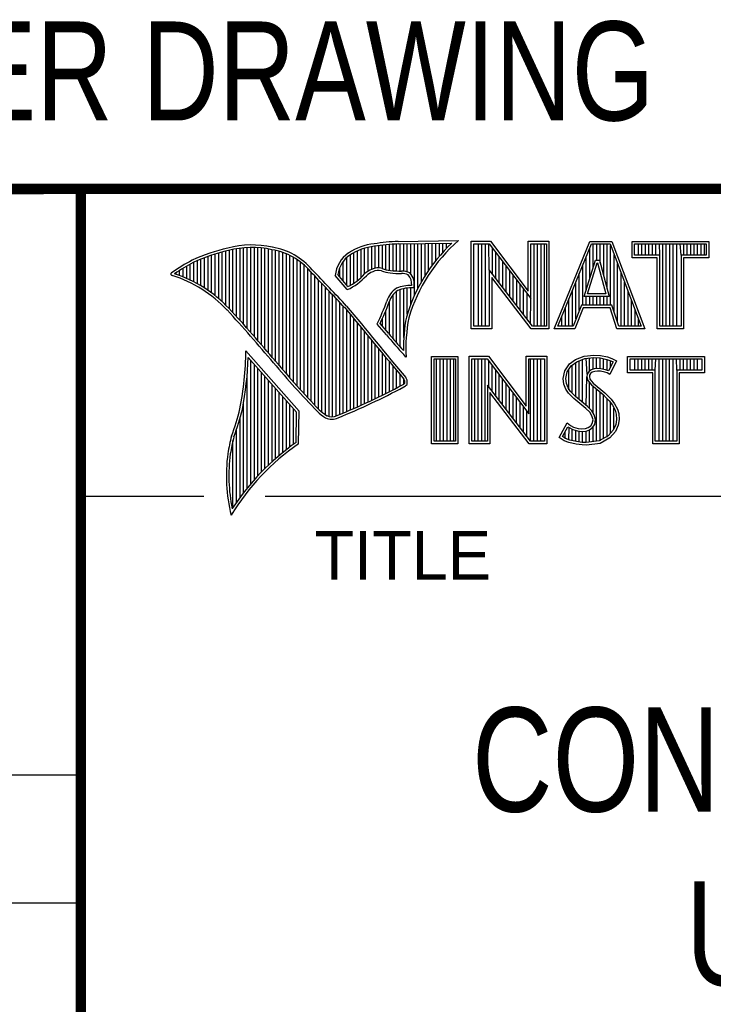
# Model space of a CAD drawing. Header units: inches. Extents: x 0 to 22, y 0 to 17.
# Tile 8 of 12: x 16.3 to 17.6, y 1.4 to 3.3. Entities that reach past the tile are written whole.
import ezdxf
from ezdxf.enums import TextEntityAlignment as Align

# ---------------------------------------------------------------- set-up
doc = ezdxf.new("R2010")
doc.units = ezdxf.units.IN
doc.header["$LTSCALE"] = 1.21
doc.header["$MEASUREMENT"] = 0
doc.layers.get('0').update_dxf_attribs({"linetype": 'CONTINUOUS'})
doc.styles.get("Standard").update_dxf_attribs({"font": 'txt', "width": 0.8})

msp = doc.modelspace()

# ---------------------------------------------------------------- linework, layer by layer
at = {"color": 2, "linetype": 'CONTINUOUS'}
for p, q in [((16.3737, 2.9596), (21.5037, 2.9596)), ((16.3737, 2.9596), (16.3737, 1.2496)), ((16.375, 2.96), (21.5, 2.96)), ((16.9742, 2.8027), (16.9742, 2.8536)), ((16.981, 2.8023), (16.981, 2.854)), ((16.9838, 2.8589), (17.0997, 2.8607)), ((16.9839, 2.8541), (17.087, 2.8557)), ((16.9879, 2.802), (16.9879, 2.8542)), ((16.9947, 2.8019), (16.9947, 2.8543)), ((17.0015, 2.8005), (17.0015, 2.8544)), ((17.0083, 2.7963), (17.0083, 2.8545)), ((17.0152, 2.755), (17.0152, 2.8546)), ((17.022, 2.7691), (17.022, 2.8547)), ((17.0288, 2.7817), (17.0288, 2.8548)), ((17.0357, 2.7931), (17.0357, 2.8549)), ((17.0425, 2.8035), (17.0425, 2.855)), ((17.0493, 2.8131), (17.0493, 2.8551)), ((17.0561, 2.822), (17.0561, 2.8552)), ((17.063, 2.8303), (17.063, 2.8553)), ((17.0698, 2.8381), (17.0698, 2.8554)), ((17.0766, 2.8454), (17.0766, 2.8555)), ((17.1243, 2.8592), (17.1609, 2.8592)), ((17.1243, 2.6915), (17.1243, 2.8592)), ((17.1291, 2.8543), (17.1585, 2.8543)), ((17.1291, 2.6963), (17.1291, 2.8543)), ((17.1381, 2.6963), (17.1381, 2.8543)), ((17.1447, 2.6963), (17.1447, 2.8543)), ((17.1514, 2.6963), (17.1514, 2.8543)), ((17.1589, 2.8042), (17.1581, 2.8543)), ((17.1585, 2.8543), (17.2383, 2.7492)), ((17.1609, 2.8592), (17.2334, 2.7636)), ((17.2334, 2.8592), (17.2732, 2.8592)), ((17.2334, 2.7636), (17.2334, 2.8592)), ((17.2383, 2.8543), (17.2684, 2.8543)), ((17.2383, 2.7492), (17.2383, 2.8543)), ((17.2449, 2.6963), (17.2449, 2.8543)), ((17.2515, 2.6963), (17.2515, 2.8543)), ((17.2582, 2.6963), (17.2582, 2.8543)), ((17.2649, 2.6963), (17.2649, 2.8543)), ((17.2684, 2.8543), (17.2684, 2.6963)), ((17.2732, 2.8592), (17.2732, 2.6915)), ((17.2831, 2.6915), (17.3516, 2.8591)), ((17.2903, 2.6964), (17.3548, 2.8542)), ((17.3516, 2.8591), (17.3938, 2.8591)), ((17.3548, 2.8542), (17.3905, 2.8542)), ((17.3583, 2.8098), (17.3583, 2.8542)), ((17.365, 2.8228), (17.365, 2.8542)), ((17.3717, 2.817), (17.3717, 2.8542)), ((17.3784, 2.7925), (17.3784, 2.8542)), ((17.385, 2.7679), (17.385, 2.8542)), ((17.3905, 2.8542), (17.4504, 2.6964)), ((17.3938, 2.8591), (17.4574, 2.6915)), ((17.4327, 2.8591), (17.5802, 2.8591)), ((17.4327, 2.8278), (17.4327, 2.8591)), ((17.4375, 2.8542), (17.5753, 2.8542)), ((17.4375, 2.8327), (17.4375, 2.8542)), ((17.4451, 2.8327), (17.4451, 2.8542)), ((17.4518, 2.8327), (17.4518, 2.8542)), ((17.4585, 2.8327), (17.4585, 2.8542)), ((17.4652, 2.8327), (17.4652, 2.8542)), ((17.4718, 2.8327), (17.4718, 2.8542)), ((17.4785, 2.8327), (17.4785, 2.8542)), ((17.4859, 2.8327), (17.4852, 2.8542)), ((17.4919, 2.6964), (17.4919, 2.8542)), ((17.4985, 2.6964), (17.4985, 2.8542)), ((17.5052, 2.6964), (17.5052, 2.8542)), ((17.5119, 2.6964), (17.5119, 2.8542)), ((17.5186, 2.6964), (17.5186, 2.8542)), ((17.5269, 2.8327), (17.5252, 2.8542)), ((17.5319, 2.8327), (17.5319, 2.8542)), ((17.5386, 2.8327), (17.5386, 2.8542)), ((17.5453, 2.8327), (17.5453, 2.8542)), ((17.5519, 2.8327), (17.5519, 2.8542)), ((17.5586, 2.8327), (17.5586, 2.8542)), ((17.5653, 2.8327), (17.5653, 2.8542)), ((17.572, 2.8327), (17.572, 2.8542)), ((17.5753, 2.8542), (17.5753, 2.8327)), ((17.5802, 2.8591), (17.5802, 2.8278)), ((16.6329, 2.7549), (16.6329, 2.8347)), ((16.6397, 2.7492), (16.6397, 2.8367)), ((16.6465, 2.7431), (16.6465, 2.8386)), ((16.6533, 2.7366), (16.6533, 2.8403)), ((16.6602, 2.7295), (16.6602, 2.8419)), ((16.667, 2.7221), (16.667, 2.8435)), ((16.6738, 2.7146), (16.6738, 2.8449)), ((16.6806, 2.707), (16.6806, 2.8459)), ((16.6875, 2.6995), (16.6875, 2.8467)), ((16.6943, 2.6918), (16.6943, 2.8472)), ((16.7011, 2.6841), (16.7011, 2.8474)), ((16.708, 2.6764), (16.708, 2.8474)), ((16.7148, 2.6685), (16.7148, 2.847)), ((16.7216, 2.6607), (16.7216, 2.8465)), ((16.7284, 2.6527), (16.7284, 2.8456)), ((16.7353, 2.6447), (16.7353, 2.8445)), ((16.7421, 2.6366), (16.7421, 2.8431)), ((16.7489, 2.6285), (16.7489, 2.8417)), ((16.7557, 2.6204), (16.7557, 2.84)), ((16.7626, 2.6125), (16.7626, 2.8378)), ((16.7694, 2.6046), (16.7694, 2.8352)), ((16.8991, 2.7788), (16.8991, 2.8375)), ((16.9059, 2.7837), (16.9059, 2.8408)), ((16.9128, 2.7896), (16.9128, 2.8436)), ((16.9196, 2.7966), (16.9196, 2.8459)), ((16.9264, 2.8018), (16.9264, 2.8477)), ((16.9332, 2.8053), (16.9332, 2.849)), ((16.9401, 2.8077), (16.9401, 2.8499)), ((16.9469, 2.8082), (16.9469, 2.8509)), ((16.9537, 2.8069), (16.9537, 2.8518)), ((16.9606, 2.8048), (16.9606, 2.8525)), ((16.9674, 2.8034), (16.9674, 2.8531)), ((17.1648, 2.7965), (17.1648, 2.8461)), ((17.1714, 2.7879), (17.1714, 2.8373)), ((17.3517, 2.7882), (17.3517, 2.8465)), ((17.3917, 2.7364), (17.3917, 2.851)), ((16.5919, 2.7815), (16.5919, 2.819)), ((16.5987, 2.7778), (16.5987, 2.8221)), ((16.6055, 2.7738), (16.6055, 2.8249)), ((16.6124, 2.7696), (16.6124, 2.8276)), ((16.6192, 2.765), (16.6192, 2.8301)), ((16.626, 2.7601), (16.626, 2.8325)), ((16.7762, 2.5968), (16.7762, 2.8321)), ((16.7831, 2.5891), (16.7831, 2.8284)), ((16.7899, 2.5815), (16.7899, 2.8242)), ((16.7967, 2.5739), (16.7967, 2.8193)), ((16.8786, 2.783), (16.8786, 2.8206)), ((16.8855, 2.7749), (16.8855, 2.8281)), ((16.8923, 2.7747), (16.8923, 2.8335)), ((17.1781, 2.7792), (17.1781, 2.8285)), ((17.1848, 2.7705), (17.1848, 2.8197)), ((17.3409, 2.7533), (17.3624, 2.8228)), ((17.345, 2.7666), (17.345, 2.8302)), ((17.3475, 2.7581), (17.3659, 2.8179)), ((17.3624, 2.8228), (17.3701, 2.8228)), ((17.3659, 2.8179), (17.3664, 2.8179)), ((17.3664, 2.8179), (17.3827, 2.7581)), ((17.3701, 2.8228), (17.389, 2.7533)), ((17.3984, 2.7232), (17.3984, 2.8334)), ((17.4051, 2.7034), (17.4051, 2.8158)), ((17.481, 2.8278), (17.4327, 2.8278)), ((17.4859, 2.8327), (17.4375, 2.8327)), ((17.481, 2.6915), (17.481, 2.8278)), ((17.4859, 2.6964), (17.4859, 2.8327)), ((17.5753, 2.8327), (17.5269, 2.8327)), ((17.5269, 2.8327), (17.5269, 2.6964)), ((17.5802, 2.8278), (17.5318, 2.8278)), ((17.5318, 2.8278), (17.5318, 2.6915)), ((16.5578, 2.796), (16.5578, 2.7989)), ((16.5646, 2.7936), (16.5646, 2.8033)), ((16.5714, 2.7909), (16.5714, 2.8075)), ((16.5782, 2.788), (16.5782, 2.8116)), ((16.5851, 2.7849), (16.5851, 2.8154)), ((16.8035, 2.5665), (16.8035, 2.8136)), ((16.8104, 2.5591), (16.8104, 2.807)), ((16.8172, 2.5519), (16.8172, 2.7996)), ((16.8718, 2.791), (16.8718, 2.8085)), ((17.2418, 2.6963), (17.1589, 2.8042)), ((17.1589, 2.8042), (17.1589, 2.6963)), ((17.1915, 2.7618), (17.1915, 2.8109)), ((17.1981, 2.7531), (17.1981, 2.8021)), ((17.3316, 2.7267), (17.3316, 2.7975)), ((17.3383, 2.7364), (17.3383, 2.8138)), ((17.4118, 2.6964), (17.4118, 2.7982)), ((16.824, 2.5447), (16.824, 2.7924)), ((16.8308, 2.5375), (16.8308, 2.7853)), ((16.8377, 2.5314), (16.8377, 2.7781)), ((16.8864, 2.7664), (16.8632, 2.7937)), ((16.8877, 2.7723), (16.8682, 2.7952)), ((17.2395, 2.6915), (17.1637, 2.7899)), ((17.1637, 2.7899), (17.1637, 2.6915)), ((17.2048, 2.7445), (17.2048, 2.7933)), ((17.2115, 2.7358), (17.2115, 2.7845)), ((17.325, 2.7101), (17.325, 2.7812)), ((17.4184, 2.6964), (17.4184, 2.7806)), ((16.8445, 2.5262), (16.8445, 2.7709)), ((16.8513, 2.523), (16.8513, 2.7637)), ((16.981, 2.664), (16.981, 2.7634)), ((16.9879, 2.6563), (16.9879, 2.7665)), ((16.9947, 2.6748), (16.9947, 2.7683)), ((17.0015, 2.7195), (17.0015, 2.7694)), ((17.0083, 2.7388), (17.0083, 2.7698)), ((17.2182, 2.7271), (17.2182, 2.7757)), ((17.2248, 2.7184), (17.2248, 2.7669)), ((17.3183, 2.6964), (17.3183, 2.7648)), ((17.4251, 2.6964), (17.4251, 2.763)), ((16.8581, 2.5224), (16.8581, 2.7565)), ((16.865, 2.5241), (16.865, 2.7493)), ((16.8718, 2.527), (16.8718, 2.7421)), ((16.9674, 2.6802), (16.9674, 2.7444)), ((16.9742, 2.672), (16.9742, 2.7568)), ((17.2315, 2.7098), (17.2315, 2.7581)), ((17.2382, 2.7011), (17.2383, 2.7492)), ((17.3116, 2.6964), (17.3116, 2.7485)), ((17.389, 2.7533), (17.3409, 2.7533)), ((17.345, 2.7364), (17.345, 2.7533)), ((17.3827, 2.7581), (17.3475, 2.7581)), ((17.3517, 2.7364), (17.3517, 2.7533)), ((17.3583, 2.7364), (17.3583, 2.7533)), ((17.365, 2.7364), (17.365, 2.7533)), ((17.3717, 2.7364), (17.3717, 2.7533)), ((17.3784, 2.7364), (17.3784, 2.7533)), ((17.385, 2.7364), (17.385, 2.7533)), ((17.4318, 2.6964), (17.4318, 2.7455)), ((16.8786, 2.5298), (16.8786, 2.7348)), ((16.8855, 2.5327), (16.8855, 2.727)), ((16.9606, 2.6882), (16.9606, 2.7266)), ((17.3049, 2.6964), (17.3049, 2.7322)), ((17.3356, 2.7364), (17.3195, 2.6964)), ((17.3388, 2.7316), (17.3228, 2.6915)), ((17.394, 2.7364), (17.3356, 2.7364)), ((17.3905, 2.7316), (17.3388, 2.7316)), ((17.4039, 2.6915), (17.3905, 2.7316)), ((17.4074, 2.6964), (17.394, 2.7364)), ((17.4385, 2.6964), (17.4385, 2.7279)), ((16.8923, 2.5356), (16.8923, 2.7187)), ((16.8991, 2.5385), (16.8991, 2.7104)), ((16.9059, 2.5415), (16.9059, 2.7022)), ((16.9537, 2.696), (16.9537, 2.7109)), ((17.2983, 2.6964), (17.2983, 2.7158)), ((17.4451, 2.6964), (17.4451, 2.7103)), ((16.9128, 2.5446), (16.9128, 2.6939)), ((16.9196, 2.5477), (16.9196, 2.6856)), ((16.9616, 2.6797), (16.9434, 2.7005)), ((16.9653, 2.6828), (16.9492, 2.7013)), ((17.1637, 2.6915), (17.1243, 2.6915)), ((17.1589, 2.6963), (17.1291, 2.6963)), ((17.2732, 2.6915), (17.2395, 2.6915)), ((17.2684, 2.6963), (17.2418, 2.6963)), ((17.3228, 2.6915), (17.2831, 2.6915)), ((17.3195, 2.6964), (17.2903, 2.6964)), ((17.4574, 2.6915), (17.4039, 2.6915)), ((17.4504, 2.6964), (17.4074, 2.6964)), ((17.5318, 2.6915), (17.481, 2.6915)), ((17.5269, 2.6964), (17.4859, 2.6964)), ((16.9264, 2.5508), (16.9264, 2.6774)), ((16.9332, 2.554), (16.9332, 2.6691)), ((16.7939, 2.533), (16.6919, 2.6489)), ((16.9401, 2.5573), (16.9401, 2.6608)), ((16.9469, 2.5606), (16.9469, 2.6526)), ((16.789, 2.5312), (16.6964, 2.6365)), ((16.7011, 2.3939), (16.7011, 2.6311)), ((16.9537, 2.5639), (16.9537, 2.6443)), ((16.9606, 2.5673), (16.9606, 2.6361)), ((16.9674, 2.5708), (16.9674, 2.6278)), ((16.999, 2.637), (16.9946, 2.6418)), ((17.0482, 2.6383), (17.0988, 2.6383)), ((17.0482, 2.4708), (17.0482, 2.6383)), ((17.0531, 2.6334), (17.0939, 2.6334)), ((17.0531, 2.4756), (17.0531, 2.6334)), ((17.0577, 2.4756), (17.0577, 2.6334)), ((17.0644, 2.4756), (17.0644, 2.6334)), ((17.071, 2.4756), (17.071, 2.6334)), ((17.0777, 2.4756), (17.0777, 2.6334)), ((17.0844, 2.4756), (17.0844, 2.6334)), ((17.0911, 2.4756), (17.0911, 2.6334)), ((17.0939, 2.6334), (17.0939, 2.4756)), ((17.0988, 2.6383), (17.0988, 2.4708)), ((17.1205, 2.6385), (17.1571, 2.6385)), ((17.1205, 2.4708), (17.1205, 2.6385)), ((17.1253, 2.6336), (17.1547, 2.6336)), ((17.1253, 2.4756), (17.1253, 2.6336)), ((17.1311, 2.4756), (17.1311, 2.6336)), ((17.1378, 2.4756), (17.1378, 2.6336)), ((17.1445, 2.4756), (17.1445, 2.6336)), ((17.1511, 2.4756), (17.1511, 2.6336)), ((17.1547, 2.6336), (17.2345, 2.5284)), ((17.1571, 2.6385), (17.2296, 2.5429)), ((17.1578, 2.5799), (17.1578, 2.6295)), ((17.2296, 2.6385), (17.2694, 2.6385)), ((17.2296, 2.5429), (17.2296, 2.6385)), ((17.2345, 2.6336), (17.2646, 2.6336)), ((17.2345, 2.5284), (17.2345, 2.6336)), ((17.2379, 2.4756), (17.2379, 2.6336)), ((17.2446, 2.4756), (17.2446, 2.6336)), ((17.2513, 2.4756), (17.2513, 2.6336)), ((17.2579, 2.4756), (17.2579, 2.6336)), ((17.2646, 2.6336), (17.2646, 2.4756)), ((17.2694, 2.6385), (17.2694, 2.4708)), ((17.3127, 2.6238), (17.3245, 2.6324)), ((17.3162, 2.6204), (17.3269, 2.6281)), ((17.3245, 2.6324), (17.3412, 2.639)), ((17.3269, 2.6281), (17.3424, 2.6343)), ((17.3314, 2.5555), (17.3314, 2.6299)), ((17.338, 2.5499), (17.338, 2.6326)), ((17.3412, 2.639), (17.3596, 2.641)), ((17.3424, 2.6343), (17.3597, 2.6362)), ((17.3466, 2.6041), (17.3447, 2.6345)), ((17.3514, 2.6103), (17.3514, 2.6353)), ((17.3581, 2.6135), (17.3581, 2.636)), ((17.3596, 2.641), (17.372, 2.6402)), ((17.3597, 2.6362), (17.3713, 2.6354)), ((17.3647, 2.6146), (17.3647, 2.6358)), ((17.3713, 2.6354), (17.3843, 2.6326)), ((17.3714, 2.6146), (17.3714, 2.6353)), ((17.372, 2.6402), (17.3856, 2.6373)), ((17.3781, 2.6134), (17.3781, 2.6339)), ((17.3843, 2.6326), (17.3921, 2.6299)), ((17.3848, 2.6117), (17.3848, 2.6324)), ((17.3856, 2.6373), (17.3939, 2.6344)), ((17.3966, 2.6278), (17.3879, 2.6106)), ((17.4031, 2.6301), (17.3899, 2.6036)), ((17.3914, 2.6176), (17.3914, 2.6301)), ((17.3921, 2.6299), (17.3966, 2.6278)), ((17.3939, 2.6344), (17.4031, 2.6301)), ((17.4242, 2.6383), (17.5717, 2.6383)), ((17.4242, 2.607), (17.4242, 2.6383)), ((17.429, 2.6334), (17.5669, 2.6334)), ((17.429, 2.6119), (17.429, 2.6334)), ((17.4382, 2.6119), (17.4382, 2.6334)), ((17.4448, 2.6119), (17.4448, 2.6334)), ((17.4515, 2.6119), (17.4515, 2.6334)), ((17.4582, 2.6119), (17.4582, 2.6334)), ((17.4649, 2.6119), (17.4649, 2.6334)), ((17.4716, 2.6119), (17.4716, 2.6334)), ((17.4774, 2.6119), (17.4782, 2.6334)), ((17.4849, 2.4756), (17.4849, 2.6334)), ((17.4916, 2.4756), (17.4916, 2.6334)), ((17.4983, 2.4756), (17.4983, 2.6334)), ((17.5049, 2.4756), (17.5049, 2.6334)), ((17.5116, 2.4756), (17.5116, 2.6334)), ((17.5185, 2.6119), (17.5183, 2.6334)), ((17.525, 2.6119), (17.525, 2.6334)), ((17.5316, 2.6119), (17.5316, 2.6334)), ((17.5383, 2.6119), (17.5383, 2.6334)), ((17.545, 2.6119), (17.545, 2.6334)), ((17.5517, 2.6119), (17.5517, 2.6334)), ((17.5583, 2.6119), (17.5583, 2.6334)), ((17.5669, 2.6334), (17.5669, 2.6119)), ((17.5717, 2.6383), (17.5717, 2.607)), ((16.708, 2.4018), (16.708, 2.6233)), ((16.7148, 2.4093), (16.7148, 2.6156)), ((16.7216, 2.4165), (16.7216, 2.6078)), ((16.9742, 2.5743), (16.9742, 2.6195)), ((16.981, 2.5778), (16.981, 2.6113)), ((17.1645, 2.5712), (17.1645, 2.6207)), ((17.1712, 2.5625), (17.1712, 2.6119)), ((17.3009, 2.5961), (17.3037, 2.6105)), ((17.3037, 2.6105), (17.3127, 2.6238)), ((17.3058, 2.5959), (17.3083, 2.6086)), ((17.3083, 2.6086), (17.3162, 2.6204)), ((17.3113, 2.5744), (17.3113, 2.6131)), ((17.318, 2.5677), (17.318, 2.6217)), ((17.3247, 2.561), (17.3247, 2.6265)), ((17.3497, 2.609), (17.3466, 2.6041)), ((17.3543, 2.6124), (17.3497, 2.609)), ((17.3565, 2.6079), (17.3533, 2.6056)), ((17.3604, 2.6142), (17.3543, 2.6124)), ((17.3614, 2.6094), (17.3565, 2.6079)), ((17.3664, 2.6148), (17.3604, 2.6142)), ((17.3665, 2.6099), (17.3614, 2.6094)), ((17.3726, 2.6145), (17.3664, 2.6148)), ((17.372, 2.6097), (17.3665, 2.6099)), ((17.3807, 2.6079), (17.372, 2.6097)), ((17.3819, 2.6126), (17.3726, 2.6145)), ((17.3853, 2.6065), (17.3807, 2.6079)), ((17.3873, 2.6109), (17.3819, 2.6126)), ((17.3879, 2.6106), (17.3873, 2.6109)), ((17.4774, 2.6119), (17.429, 2.6119)), ((17.4774, 2.4756), (17.4774, 2.6119)), ((17.5669, 2.6119), (17.5185, 2.6119)), ((17.5185, 2.6119), (17.5185, 2.4756)), ((16.6943, 2.3857), (16.6943, 2.603)), ((16.7284, 2.4233), (16.7284, 2.6001)), ((16.7353, 2.4299), (16.7353, 2.5923)), ((16.9879, 2.5814), (16.9879, 2.603)), ((16.9947, 2.5853), (16.9947, 2.5948)), ((17.1778, 2.5539), (17.1778, 2.6031)), ((17.1845, 2.5452), (17.1845, 2.5943)), ((17.302, 2.5852), (17.3009, 2.5961)), ((17.3068, 2.5863), (17.3058, 2.5959)), ((17.3447, 2.5443), (17.3461, 2.5993)), ((17.3466, 2.6041), (17.3461, 2.5993)), ((17.3461, 2.5993), (17.3477, 2.5922)), ((17.3477, 2.5922), (17.3547, 2.5835)), ((17.3513, 2.6025), (17.351, 2.5996)), ((17.351, 2.5996), (17.3521, 2.5944)), ((17.3533, 2.6056), (17.3513, 2.6025)), ((17.3521, 2.5944), (17.3582, 2.5869)), ((17.3899, 2.6036), (17.3853, 2.6065)), ((17.4726, 2.607), (17.4242, 2.607)), ((17.4726, 2.4708), (17.4726, 2.607)), ((17.5717, 2.607), (17.5233, 2.607)), ((17.5233, 2.607), (17.5233, 2.4708)), ((16.7421, 2.4363), (16.7421, 2.5846)), ((16.7489, 2.4424), (16.7489, 2.5768)), ((17.238, 2.4756), (17.1551, 2.5834)), ((17.1551, 2.5834), (17.1551, 2.4756)), ((17.1912, 2.5365), (17.1912, 2.5855)), ((17.1979, 2.5278), (17.1979, 2.5767)), ((17.3058, 2.5754), (17.302, 2.5852)), ((17.3109, 2.5679), (17.3058, 2.5754)), ((17.3101, 2.5777), (17.3068, 2.5863)), ((17.3147, 2.571), (17.3101, 2.5777)), ((17.3243, 2.5614), (17.3147, 2.571)), ((17.3514, 2.5381), (17.3514, 2.5876)), ((17.3547, 2.5835), (17.3771, 2.5649)), ((17.3581, 2.5298), (17.3581, 2.5807)), ((17.3582, 2.5869), (17.3804, 2.5685)), ((17.3647, 2.4755), (17.3647, 2.5752)), ((16.7557, 2.4482), (16.7557, 2.569)), ((16.7626, 2.4538), (16.7626, 2.5613)), ((16.7694, 2.4592), (16.7694, 2.5535)), ((17.2356, 2.4708), (17.1599, 2.5692)), ((17.1599, 2.5692), (17.1599, 2.4708)), ((17.2045, 2.5192), (17.2045, 2.5679)), ((17.2112, 2.5105), (17.2112, 2.5591)), ((17.3153, 2.5636), (17.3109, 2.5679)), ((17.321, 2.5578), (17.3153, 2.5636)), ((17.3441, 2.5385), (17.321, 2.5578)), ((17.3474, 2.5421), (17.3243, 2.5614)), ((17.3714, 2.4763), (17.3714, 2.5696)), ((17.3771, 2.5649), (17.383, 2.559)), ((17.3781, 2.4808), (17.3781, 2.5639)), ((17.3804, 2.5685), (17.3864, 2.5624)), ((17.383, 2.559), (17.3888, 2.5529)), ((17.3848, 2.4834), (17.3848, 2.5571)), ((17.3864, 2.5624), (17.3925, 2.5561)), ((17.3888, 2.5529), (17.3953, 2.5446)), ((17.3925, 2.5561), (17.3994, 2.5472)), ((16.6875, 2.377), (16.6875, 2.5502)), ((16.7762, 2.4644), (16.7762, 2.5458)), ((16.7831, 2.4694), (16.7831, 2.538)), ((16.7927, 2.4704), (16.7939, 2.533)), ((17.2179, 2.5018), (17.2179, 2.5503)), ((17.2246, 2.4931), (17.2246, 2.5415)), ((17.2312, 2.4844), (17.2312, 2.5327)), ((17.3516, 2.5311), (17.3441, 2.5385)), ((17.3554, 2.5341), (17.3474, 2.5421)), ((17.3604, 2.5261), (17.3554, 2.5341)), ((17.3914, 2.4908), (17.3914, 2.5495)), ((17.3953, 2.5446), (17.4001, 2.535)), ((17.3981, 2.4982), (17.3981, 2.5389)), ((17.3994, 2.5472), (17.4046, 2.5368)), ((17.4001, 2.535), (17.4024, 2.5275)), ((17.4046, 2.5368), (17.4072, 2.5285)), ((16.6806, 2.368), (16.6806, 2.52)), ((16.788, 2.4729), (16.789, 2.5312)), ((17.3559, 2.5241), (17.3516, 2.5311)), ((17.3579, 2.5169), (17.3559, 2.5241)), ((17.3565, 2.5097), (17.3579, 2.5169)), ((17.3629, 2.5171), (17.3604, 2.5261)), ((17.3611, 2.5079), (17.3629, 2.5171)), ((17.4031, 2.5174), (17.4016, 2.5077)), ((17.4024, 2.5275), (17.4031, 2.5174)), ((17.408, 2.5172), (17.4063, 2.5063)), ((17.4072, 2.5285), (17.408, 2.5172)), ((16.6738, 2.3584), (16.6738, 2.4982)), ((17.2931, 2.483), (17.3081, 2.5106)), ((17.2995, 2.4845), (17.3097, 2.5034)), ((17.3081, 2.5106), (17.3144, 2.506)), ((17.3097, 2.5034), (17.3119, 2.5018)), ((17.3113, 2.478), (17.3119, 2.5018)), ((17.3119, 2.5018), (17.3189, 2.4983)), ((17.3144, 2.506), (17.3207, 2.5028)), ((17.318, 2.4765), (17.318, 2.4986)), ((17.3189, 2.4983), (17.328, 2.4952)), ((17.3207, 2.5028), (17.3291, 2.5)), ((17.3247, 2.475), (17.3247, 2.4963)), ((17.328, 2.4952), (17.3365, 2.4942)), ((17.3291, 2.5), (17.3366, 2.4991)), ((17.3314, 2.474), (17.3314, 2.4948)), ((17.3365, 2.4942), (17.3446, 2.4949)), ((17.3366, 2.4991), (17.3435, 2.4997)), ((17.3435, 2.4997), (17.3487, 2.5017)), ((17.3446, 2.4949), (17.351, 2.4974)), ((17.3447, 2.4728), (17.3447, 2.4949)), ((17.3487, 2.5017), (17.3536, 2.5051)), ((17.351, 2.4974), (17.3572, 2.5017)), ((17.3514, 2.4737), (17.3514, 2.4975)), ((17.3536, 2.5051), (17.3565, 2.5097)), ((17.3572, 2.5017), (17.3611, 2.5079)), ((17.3581, 2.4746), (17.3581, 2.5024)), ((17.3967, 2.4966), (17.3868, 2.4857)), ((17.4016, 2.5077), (17.3967, 2.4966)), ((17.4063, 2.5063), (17.4008, 2.4939)), ((16.667, 2.3482), (16.667, 2.477)), ((17.0939, 2.4756), (17.0531, 2.4756)), ((17.1551, 2.4756), (17.1253, 2.4756)), ((17.2646, 2.4756), (17.238, 2.4756)), ((17.3026, 2.4766), (17.2931, 2.483)), ((17.3049, 2.4809), (17.2995, 2.4845)), ((17.3118, 2.4729), (17.3026, 2.4766)), ((17.3047, 2.481), (17.3047, 2.4941)), ((17.3132, 2.4775), (17.3049, 2.4809)), ((17.3262, 2.4748), (17.3132, 2.4775)), ((17.338, 2.473), (17.338, 2.494)), ((17.3699, 2.4761), (17.345, 2.4729)), ((17.3868, 2.4857), (17.3699, 2.4761)), ((17.3899, 2.4818), (17.3714, 2.4714)), ((17.4008, 2.4939), (17.3899, 2.4818)), ((17.5185, 2.4756), (17.4774, 2.4756)), ((17.0988, 2.4708), (17.0482, 2.4708)), ((17.1599, 2.4708), (17.1205, 2.4708)), ((17.2694, 2.4708), (17.2356, 2.4708)), ((17.3254, 2.47), (17.3118, 2.4729)), ((17.3369, 2.4683), (17.3254, 2.47)), ((17.3373, 2.4731), (17.3262, 2.4748)), ((17.3452, 2.468), (17.3369, 2.4683)), ((17.345, 2.4729), (17.3373, 2.4731)), ((17.3714, 2.4714), (17.3452, 2.468)), ((17.5233, 2.4708), (17.4726, 2.4708)), ((16.375, 2.37), (16.6109, 2.37)), ((16.7288, 2.37), (21.5, 2.37)), ((13.61, 1.835), (16.375, 1.835)), ((16.375, 1.5888), (13.61, 1.5888))]:
    msp.add_line(p, q, dxfattribs=at)
at = {"color": 7, "linetype": 'CONTINUOUS', "const_width": 0.02}
for points in [[(13.6, 2.9595), (21.5, 2.96)], [(16.375, 2.96), (16.375, 0.5)]]:
    msp.add_lwpolyline(points, dxfattribs=at)
at = {"color": 2, "linetype": 'CONTINUOUS'}
for centre, radius, start, end in [((16.9502, 2.7423), 0.1128, 96.3009, 123.1685), ((17.0005, 2.4511), 0.4082, 92.3475, 98.8367), ((17.0005, 2.4511), 0.4034, 92.3569, 98.8525), ((17.308, 2.6221), 0.3216, 133.4014, 163.4571), ((17.308, 2.6221), 0.3168, 131.1193, 163.4132), ((16.7315, 2.5144), 0.3399, 102.6162, 114.8514), ((16.7315, 2.5144), 0.3351, 102.5989, 114.8296), ((16.7034, 2.6747), 0.1775, 77.2819, 105.0682), ((16.7034, 2.6747), 0.1727, 77.2314, 105.1003), ((16.7222, 2.7226), 0.1221, 40.1653, 80.8429), ((16.7222, 2.7226), 0.1269, 40.2333, 80.7735), ((16.923, 2.7875), 0.0602, 125.032, 174.0466), ((16.9502, 2.7423), 0.108, 96.2443, 123.1259), ((16.7759, 2.4698), 0.3996, 117.9347, 124.5691), ((16.7759, 2.4698), 0.3948, 117.954, 124.0374), ((16.923, 2.7875), 0.0554, 125.1142, 171.9572), ((16.5507, 2.7963), 0.00298, 121.3543, 265.8048), ((16.4772, 2.5601), 0.2493, 43.1664, 71.8497), ((9.1994, -4.4938), 10.5463, 43.2461, 43.76704), ((9.199, -4.4944), 10.5518, 43.24607, 43.76701), ((16.9517, 2.7612), 0.0478, 112.9196, 132.2699), ((16.9517, 2.7612), 0.043, 112.6662, 131.9321), ((16.9455, 2.7813), 0.0269, 72.6128, 117.3853), ((16.9455, 2.7813), 0.0221, 72.9381, 117.8635), ((16.977, 2.8697), 0.0718, 249.5515, 263.1636), ((16.977, 2.8697), 0.067, 249.4455, 263.1373), ((16.9944, 3.0501), 0.253, 264.1107, 269.1006), ((16.9944, 3.0501), 0.2482, 264.1189, 269.068), ((16.9917, 2.7681), 0.0339, 64.4685, 92.2537), ((16.9917, 2.7681), 0.0291, 66.3231, 92.5053), ((16.9825, 2.7769), 0.0323, 347.1178, 42.4037), ((16.4773, 2.5601), 0.2445, 43.1672, 72.5708), ((16.8429, 2.8642), 0.107, 293.9928, 318.4439), ((16.8429, 2.8642), 0.1022, 295.9966, 318.5916), ((16.9825, 2.7769), 0.0275, 355.2987, 40.4494), ((17.0047, 2.732), 0.0441, 122.6948, 163.4996), ((17.0047, 2.732), 0.0393, 123.3496, 163.7165), ((17.0094, 2.698), 0.0767, 89.6565, 111.8738), ((17.0094, 2.698), 0.0719, 86.3769, 111.5054), ((16.5488, 2.8964), 0.4406, 333.6063, 339.8409), ((16.5488, 2.8963), 0.4454, 334.022, 339.8635), ((14.6645, 0.8858), 2.7122, 39.9143, 42.7655), ((14.6639, 0.8852), 2.7178, 39.9159, 42.7668), ((117.205, 85.4976), 130.0576, 219.522219, 219.6006), ((117.1292, 85.4341), 129.954, 219.521832, 219.600442), ((17.3248, 2.6518), 0.3309, 169.2392, 180.3763), ((17.3248, 2.6518), 0.3261, 169.2807, 182.6075), ((17.5234, 3.1364), 0.724, 219.1087, 223.0885), ((17.5234, 3.1364), 0.7192, 219.1032, 222.5932), ((16.0461, 2.6599), 0.6459, 349.0852, 359.0204), ((16.0461, 2.6599), 0.6507, 349.0758, 357.94), ((18.1343, 3.7937), 1.8102, 220.042, 224.0069), ((18.1342, 3.7937), 1.815, 220.0434, 224.0127), ((16.9709, 2.5786), 0.0288, 26.3697, 33.9), ((16.9687, 2.5899), 0.028, 353.6797, 3.043), ((16.9709, 2.5786), 0.0336, 24.6866, 34.3242), ((16.9687, 2.5899), 0.0328, 350.4758, 4.7759), ((16.3916, 3.7016), 1.269, 291.9871, 298.2491), ((16.3917, 3.7016), 1.2737, 291.9984, 298.2504), ((16.98, 2.6057), 0.0252, 299.2501, 311.2614), ((16.98, 2.6057), 0.03, 299.1847, 314.8198), ((16.2632, 2.6388), 0.4292, 339.0712, 346.3669), ((16.2632, 2.6388), 0.434, 339.1085, 346.381), ((16.9079, 2.6176), 0.116, 227.0911, 236.9191), ((16.9079, 2.6176), 0.1112, 227.1627, 236.7917), ((16.8565, 2.5437), 0.0261, 242.8484, 298.0511), ((16.8565, 2.5437), 0.0213, 243.4913, 298.7009), ((17.0658, 2.3848), 0.4141, 165.9359, 170.6858), ((17.0658, 2.3848), 0.4093, 165.9761, 170.6762), ((17.0508, 2.0969), 0.454, 124.6428, 148.5563), ((17.0508, 2.0969), 0.4588, 124.9509, 147.098), ((16.9723, 2.4095), 0.318, 172.3562, 193.7958), ((16.9723, 2.4095), 0.3132, 172.3688, 191.6866)]:
    msp.add_arc(centre, radius, start, end, dxfattribs=at)

# ---------------------------------------------------------------- texts
at = {"color": 7, "linetype": 'CONTINUOUS', "width": 0.8}
msp.add_text('CUSTOMER DRAWING', height=0.19, dxfattribs=at).set_placement((16.3742, 3.0911), align=Align.CENTER)
at = {"color": 2, "linetype": 'CONTINUOUS'}
msp.add_text('TITLE', height=0.093, dxfattribs=at).set_placement((16.8235, 2.21))
at = {"color": 7, "linetype": 'CONTINUOUS', "insert": (18.9387, 1.9646), "char_height": 0.2, "width": 4.48, "attachment_point": 2}
msp.add_mtext('CONNECTOR, 16 POS, W/FLANGES\\PUSB-621X ACCESSORY KIT', dxfattribs=at)

doc.saveas('drawing.dxf')
